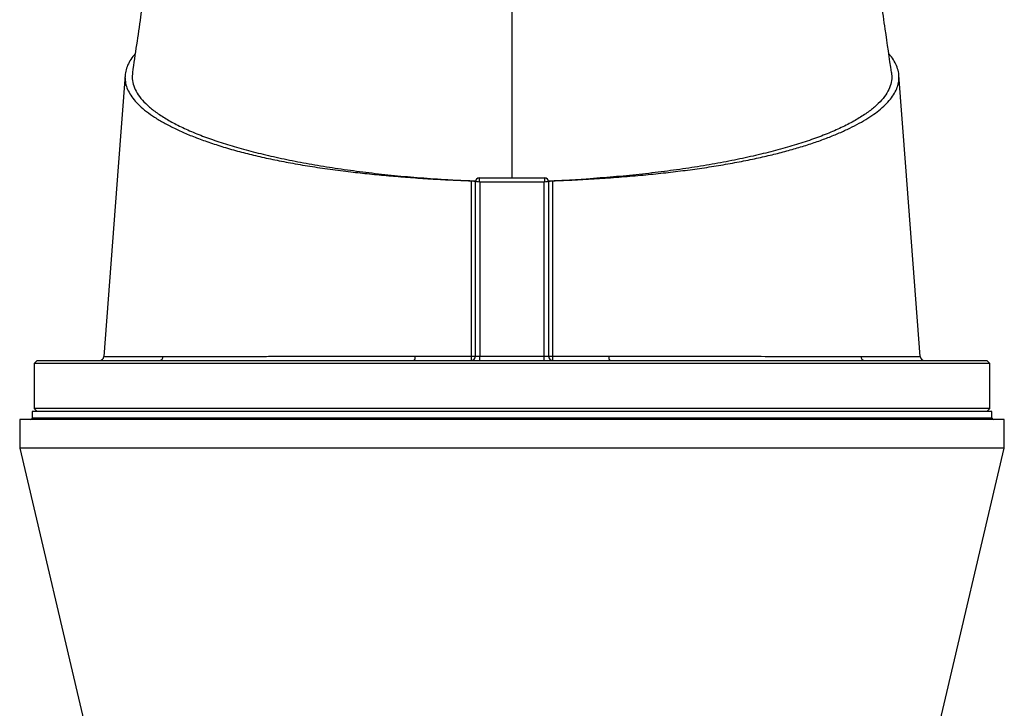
# Model space of a CAD drawing. Header units: millimetres. Extents: x 1330 to 2560, y 237 to 3790.
# Tile 6 of 8: x 1608 to 2283, y 2847 to 3319. Entities that reach past the tile are written whole.
import ezdxf

# ---------------------------------------------------------------- set-up
doc = ezdxf.new("R2010")
doc.units = ezdxf.units.MM

msp = doc.modelspace()

# ---------------------------------------------------------------- linework, layer by layer
at = {"color": 7, "linetype": 'Continuous', "lineweight": 25}
for p, q in [((1945.36, 3210.16), (1945.36, 3348.07)), ((1920.36, 3208.18), (1920.41, 3208.18)), ((1920.36, 3088.16), (1920.36, 3207.66)), ((1922.86, 3210.16), (1967.86, 3210.16)), ((1922.86, 3210.16), (1922.86, 3210.16)), ((1923.36, 3207.32), (1923.36, 3088)), ((1967.36, 3207.32), (1923.36, 3207.32)), ((1967.36, 3088), (1967.36, 3207.32)), ((1967.86, 3210.16), (1967.86, 3210.16)), ((1970.36, 3208.18), (1970.3, 3208.18)), ((1970.36, 3207.66), (1970.36, 3088.16)), ((1619.86, 3085.16), (1617.86, 3083.16)), ((1619.86, 3085.16), (2270.86, 3085.16)), ((1665.63, 3087.93), (1665.63, 3087.93)), ((1923.36, 3085.16), (1923.36, 3088)), ((1923.36, 3088), (1967.36, 3088)), ((1967.36, 3085.16), (1967.36, 3088)), ((2225.05, 3087.93), (2225.05, 3087.93)), ((2272.86, 3083.16), (2270.86, 3085.16)), ((1617.86, 3083.16), (1617.86, 3052.16)), ((2272.86, 3083.16), (1617.86, 3083.16)), ((2272.86, 3052.16), (2272.86, 3083.16)), ((1617.86, 3052.16), (1619.86, 3050.16)), ((2272.86, 3052.16), (1617.86, 3052.16)), ((2270.86, 3050.16), (2272.86, 3052.16)), ((1607.86, 3044.66), (1607.86, 3025.16)), ((2282.86, 3044.66), (1607.86, 3044.66)), ((1616.36, 3050.16), (1616.36, 3045.66)), ((2274.36, 3050.16), (1616.36, 3050.16)), ((2274.36, 3045.66), (2274.36, 3050.16)), ((2282.86, 3025.16), (2282.86, 3044.66)), ((1607.86, 3025.16), (1663.36, 2789.7)), ((2282.86, 3025.16), (1607.86, 3025.16)), ((2227.36, 2789.7), (2282.86, 3025.16))]:
    msp.add_line(p, q, dxfattribs=at)
at = {"color": 1, "linetype": 'Continuous', "lineweight": 25}
msp.add_line((2274.36, 3045.66), (1616.36, 3045.66), dxfattribs=at)
at = {"color": 7, "linetype": 'Continuous', "lineweight": 25, "flags": 128}
for points in [[(1680.1, 3280.52), (1675.37, 3217.8), (1665.57, 3087.94)], [(2225.15, 3087.94), (2215.35, 3217.8), (2210.61, 3280.52)]]:
    msp.add_lwpolyline(points, dxfattribs=at)
at = {"color": 7, "linetype": 'Continuous', "lineweight": 25}
for centre, radius, start, end in [((1922.86, 3207.66), 2.5, 90.03906, 179.88236), ((1922.86, 3207.66), 2.5, 90, 180), ((1967.85, 3207.66), 2.5, 0.11764, 89.96094), ((1967.86, 3207.66), 2.5, 0, 90), ((1662.58, 3088.16), 3, 270.09908, 355.91284), ((1703.47, 3087.92), 2.77, 274.41575, 0.37399), ((1874.72, 3087.38), 4.24, 328.39531, 9.22704), ((1917.36, 3088.16), 3, 270, 0), ((1908.27, 3087.4), 9.36, 346.14784, 4.50399), ((1918.25, 3170.83), 82.7, 269.54772, 271.45774), ((1973.36, 3088.16), 3, 180, 270), ((1972.46, 3170.83), 82.7, 268.54226, 270.45228), ((1982.44, 3087.4), 9.36, 175.49601, 193.85216), ((2015.99, 3087.38), 4.24, 170.77296, 211.60469), ((2187.24, 3087.92), 2.77, 179.62601, 265.58425), ((2228.14, 3088.16), 3, 183.87832, 269.98187), ((1615.36, 3045.66), 1, 270, 0), ((2275.36, 3045.66), 1, 180, 270)]:
    msp.add_arc(centre, radius, start, end, dxfattribs=at)
for centre, major_axis, ratio, start_param, end_param in [((1923.36, 3207.16), (3, -0.5), 0.050922, 1.579294, 3.097731), ((1923.36, 3207.66), (3, 0), 0.043613, 3.089233, 3.141593), ((1923.36, 3207.16), (-0.5, 3), 0.008488, 4.763336, 6.281773), ((1967.36, 3207.16), (0.5, 3), 0.008488, 0.001413, 1.519849), ((1967.36, 3207.16), (3, 0.5), 0.050922, 0.043862, 1.562299), ((1967.36, 3207.66), (3, 0), 0.043613, 0, 0.05236), ((1923.36, 3088.16), (3, 0), 0.052336, 3.141593, 4.712389), ((1967.36, 3088.16), (3, 0), 0.052336, 4.712389, 6.283185)]:
    msp.add_ellipse(centre, major_axis=major_axis, ratio=ratio, start_param=start_param, end_param=end_param, dxfattribs=at)
for points, knots in [([(1694.6, 3347.83), (1693.3, 3338.7), (1690.18, 3316.86), (1687.02, 3295.02), (1685.17, 3282.31)], [0, 0, 0, 0, 0.418089, 1, 1, 1, 1]), ([(2205.54, 3282.31), (2204.1, 3292.22), (2200.93, 3314.07), (2197.82, 3335.9), (2196.11, 3347.83)], [0, 0, 0, 0, 0.453567, 1, 1, 1, 1]), ([(1687.04, 3295.21), (1686.49, 3294.6), (1684.76, 3292.67), (1682.74, 3289.39), (1680.92, 3285.33), (1680.02, 3281.21), (1680, 3277.05), (1680.88, 3272.92), (1682.66, 3268.81), (1685.31, 3264.76), (1688.86, 3260.71), (1693.34, 3256.69), (1698.75, 3252.69), (1704.96, 3248.83), (1711.91, 3245.1), (1719.55, 3241.52), (1728.01, 3238.01), (1737.32, 3234.61), (1747.51, 3231.32), (1758.26, 3228.26), (1769.52, 3225.43), (1781.19, 3222.84), (1793.61, 3220.42), (1806.75, 3218.17), (1820.58, 3216.13), (1834.27, 3214.38), (1847.71, 3212.92), (1860.79, 3211.69), (1874.14, 3210.6), (1887.74, 3209.63), (1901.59, 3208.84), (1911.62, 3208.41), (1917.01, 3208.24), (1917.7, 3208.22)], [0, 0, 0, 0, 0.0157873, 0.0497907, 0.083769, 0.1187, 0.1536587, 0.1885895, 0.2230986, 0.2576348, 0.2921439, 0.327668, 0.3632215, 0.3987465, 0.4331071, 0.4674931, 0.5018531, 0.5372458, 0.5726692, 0.6080566, 0.6414583, 0.6748914, 0.7082922, 0.742901, 0.7775456, 0.8121574, 0.8423852, 0.872636, 0.9028765, 0.933728, 0.9645937, 0.99543, 1, 1, 1, 1]), ([(1973.01, 3208.22), (1978.13, 3208.4), (1988.36, 3208.78), (2003.56, 3209.67), (2018.63, 3210.74), (2033.27, 3211.97), (2047.37, 3213.36), (2060.85, 3214.92), (2074.11, 3216.69), (2087.08, 3218.68), (2099.68, 3220.9), (2111.46, 3223.25), (2122.41, 3225.73), (2132.57, 3228.3), (2142.24, 3231.04), (2151.39, 3233.94), (2160, 3236.99), (2167.96, 3240.15), (2175.28, 3243.41), (2181.95, 3246.74), (2188.02, 3250.19), (2193.44, 3253.73), (2198.18, 3257.38), (2202.29, 3261.18), (2205.67, 3265.12), (2208.26, 3269.2), (2209.97, 3273.35), (2210.77, 3277.57), (2210.62, 3281.83), (2209.56, 3286.02), (2207.55, 3290.13), (2205.59, 3293.19), (2204.01, 3294.87), (2203.67, 3295.24)], [0, 0, 0, 0, 0.033701, 0.067407, 0.101529, 0.135652, 0.167737, 0.199845, 0.231927, 0.265013, 0.298128, 0.331213, 0.362066, 0.392946, 0.423801, 0.455531, 0.487286, 0.51902, 0.550556, 0.582112, 0.613647, 0.645929, 0.678232, 0.710513, 0.745232, 0.779979, 0.814698, 0.850455, 0.886242, 0.921999, 0.956273, 0.990573, 1, 1, 1, 1]), ([(1685.25, 3282.31), (1685.1, 3280.89), (1684.79, 3277.84), (1685.89, 3273.15), (1688.18, 3268.28), (1691.77, 3263.47), (1696.6, 3258.73), (1702.66, 3254.08), (1709.91, 3249.55), (1718.34, 3245.16), (1727.89, 3240.92), (1738.53, 3236.86), (1750.2, 3233), (1762.85, 3229.35), (1776.43, 3225.93), (1790.87, 3222.75), (1806.11, 3219.84), (1822.07, 3217.2), (1838.68, 3214.84), (1855.88, 3212.78), (1873.56, 3211.01), (1885.68, 3210.09), (1891.74, 3209.64)], [0, 0, 0, 0, 0.043786, 0.094112, 0.14444, 0.194766, 0.245094, 0.295421, 0.345748, 0.396075, 0.446403, 0.496729, 0.547057, 0.597383, 0.647711, 0.698037, 0.748365, 0.798692, 0.849019, 0.899346, 0.949673, 1, 1, 1, 1]), ([(2205.47, 3282.31), (2205.61, 3280.89), (2205.92, 3277.84), (2204.83, 3273.15), (2202.54, 3268.28), (2198.95, 3263.47), (2194.12, 3258.73), (2188.06, 3254.08), (2180.8, 3249.55), (2172.37, 3245.16), (2162.82, 3240.92), (2152.19, 3236.86), (2140.52, 3233), (2127.86, 3229.35), (2114.28, 3225.93), (2099.84, 3222.75), (2084.61, 3219.84), (2068.64, 3217.2), (2052.03, 3214.84), (2034.83, 3212.78), (2017.16, 3211.01), (2005.04, 3210.09), (1998.98, 3209.64)], [0, 0, 0, 0, 0.043786, 0.094112, 0.14444, 0.194766, 0.245094, 0.295421, 0.345748, 0.396075, 0.446403, 0.496729, 0.547057, 0.597383, 0.647711, 0.698037, 0.748365, 0.798692, 0.849019, 0.899346, 0.949673, 1, 1, 1, 1]), ([(1891.74, 3209.64), (1893.3, 3209.53), (1896.68, 3209.3), (1902.76, 3208.94), (1910.11, 3208.56), (1916.36, 3208.31), (1919.77, 3208.2), (1920.36, 3208.18)], [0.01980077, 0.01980077, 0.01980077, 0.01980077, 0.02502604, 0.03025132, 0.03547659, 0.04070186, 0.04180218, 0.04180218, 0.04180218, 0.04180218]), ([(1917.6, 3088.14), (1917.62, 3098.14), (1917.63, 3108.15), (1917.65, 3123.16), (1917.66, 3128.17), (1917.67, 3138.17), (1917.67, 3143.18), (1917.69, 3168.19), (1917.7, 3188.21), (1917.7, 3208.22)], [0, 0, 0, 0, 0.25, 0.25, 0.375, 0.375, 0.5, 0.5, 1, 1, 1, 1]), ([(1917.7, 3208.22), (1917.89, 3208.21), (1918.07, 3208.2), (1918.42, 3208.17), (1918.6, 3208.15), (1918.92, 3208.1), (1919.08, 3208.08), (1919.36, 3208.02), (1919.5, 3207.98), (1919.73, 3207.91), (1919.84, 3207.87), (1920.03, 3207.79), (1920.1, 3207.74), (1920.23, 3207.65), (1920.28, 3207.6), (1920.34, 3207.51), (1920.36, 3207.46), (1920.36, 3207.41)], [0, 0, 0, 0, 0.125, 0.125, 0.25, 0.25, 0.375, 0.375, 0.5, 0.5, 0.625, 0.625, 0.75, 0.75, 0.875, 0.875, 1, 1, 1, 1]), ([(1970.36, 3208.18), (1970.7, 3208.19), (1971.38, 3208.22), (1972.96, 3208.27), (1975.09, 3208.35), (1977.77, 3208.45), (1980.45, 3208.57), (1983.12, 3208.69), (1985.78, 3208.83), (1988.43, 3208.97), (1991.08, 3209.12), (1993.72, 3209.28), (1996.35, 3209.45), (1998.1, 3209.57), (1998.98, 3209.64)], [0, 0, 0, 0, 0.0353324, 0.0706757, 0.1637007, 0.2566618, 0.3495751, 0.4424569, 0.5353236, 0.6281914, 0.7210767, 0.8139957, 0.9069647, 1, 1, 1, 1]), ([(1970.36, 3207.41), (1970.36, 3207.51), (1970.42, 3207.6), (1970.67, 3207.79), (1970.86, 3207.87), (1971.22, 3207.98), (1971.35, 3208.02), (1971.64, 3208.08), (1971.79, 3208.1), (1972.12, 3208.15), (1972.29, 3208.17), (1972.64, 3208.2), (1972.82, 3208.21), (1973.01, 3208.22)], [0, 0, 0, 0, 0.25, 0.25, 0.5, 0.5, 0.625, 0.625, 0.75, 0.75, 0.875, 0.875, 1, 1, 1, 1]), ([(1973.01, 3208.22), (1973.02, 3188.21), (1973.02, 3168.19), (1973.04, 3143.18), (1973.05, 3138.17), (1973.06, 3128.17), (1973.06, 3123.16), (1973.08, 3108.15), (1973.1, 3098.14), (1973.11, 3088.14)], [0, 0, 0, 0, 0.5, 0.5, 0.625, 0.625, 0.75, 0.75, 1, 1, 1, 1]), ([(1706.24, 3087.94), (1710.96, 3087.94), (1716.05, 3087.95), (1726.92, 3087.96), (1732.71, 3087.96), (1744.99, 3087.97), (1751.49, 3087.98), (1760.05, 3087.98), (1761.79, 3087.99), (1765.3, 3087.99), (1767.08, 3087.99), (1772.44, 3087.99), (1776.07, 3087.99), (1787.15, 3088), (1794.77, 3088.01), (1810.47, 3088.01), (1818.55, 3088.02), (1831.02, 3088.03), (1835.24, 3088.03), (1843.79, 3088.03), (1848.1, 3088.04), (1856.8, 3088.04), (1861.17, 3088.04), (1867.79, 3088.05), (1870.01, 3088.05), (1874.45, 3088.06), (1876.67, 3088.06), (1878.91, 3088.06)], [0, 0, 0, 0, 0.125, 0.125, 0.25, 0.25, 0.375, 0.375, 0.40625, 0.40625, 0.4375, 0.4375, 0.5, 0.5, 0.625, 0.625, 0.75, 0.75, 0.8125, 0.8125, 0.875, 0.875, 0.9375, 0.9375, 0.96875, 0.96875, 1, 1, 1, 1]), ([(1878.91, 3088.06), (1885.3, 3088.07), (1891.73, 3088.08), (1904.63, 3088.11), (1911.11, 3088.12), (1917.6, 3088.14)], [0, 0, 0, 0, 0.5, 0.5, 1, 1, 1, 1]), ([(1973.11, 3088.14), (1979.61, 3088.12), (1986.08, 3088.11), (1998.99, 3088.08), (2005.41, 3088.07), (2011.81, 3088.06)], [0, 0, 0, 0, 0.5, 0.5, 1, 1, 1, 1]), ([(2011.81, 3088.06), (2014.04, 3088.06), (2016.26, 3088.06), (2020.69, 3088.05), (2022.89, 3088.05), (2029.46, 3088.04), (2033.8, 3088.04), (2046.69, 3088.03), (2055.12, 3088.03), (2071.66, 3088.02), (2079.77, 3088.01), (2089.69, 3088.01), (2091.66, 3088.01), (2095.59, 3088.01), (2097.53, 3088), (2103.3, 3088), (2107.07, 3088), (2118.16, 3087.99), (2125.25, 3087.99), (2138.84, 3087.98), (2145.33, 3087.97), (2154.62, 3087.97), (2157.64, 3087.96), (2163.52, 3087.96), (2166.37, 3087.96), (2171.87, 3087.95), (2174.53, 3087.95), (2179.65, 3087.94), (2182.11, 3087.94), (2184.47, 3087.94)], [0, 0, 0, 0, 0.03125, 0.03125, 0.0625, 0.0625, 0.125, 0.125, 0.25, 0.25, 0.375, 0.375, 0.40625, 0.40625, 0.4375, 0.4375, 0.5, 0.5, 0.625, 0.625, 0.75, 0.75, 0.8125, 0.8125, 0.875, 0.875, 0.9375, 0.9375, 1, 1, 1, 1])]:
    msp.add_open_spline(points, degree=3, knots=knots, dxfattribs=at)
at = {"color": 1, "linetype": 'Continuous', "lineweight": 25}
for points, knots in [([(1665.63, 3087.93), (1665.62, 3087.93), (1665.6, 3087.93), (1666.12, 3087.93), (1667.11, 3087.93), (1668.61, 3087.93), (1670.6, 3087.93), (1673.11, 3087.93), (1676.13, 3087.93), (1679.65, 3087.93), (1683.45, 3087.93), (1687.41, 3087.93), (1691.45, 3087.94), (1695.83, 3087.94), (1700.7, 3087.94), (1704.32, 3087.94), (1706.24, 3087.94)], [0, 0, 0, 0, 0.043737, 0.119826, 0.195916, 0.272536, 0.349155, 0.427446, 0.505737, 0.584606, 0.663474, 0.728882, 0.794373, 0.860117, 0.925944, 1, 1, 1, 1]), ([(2184.47, 3087.94), (2186.16, 3087.94), (2189.55, 3087.94), (2194.24, 3087.94), (2198.65, 3087.94), (2202.89, 3087.93), (2206.92, 3087.93), (2210.68, 3087.93), (2214.03, 3087.93), (2216.97, 3087.93), (2219.49, 3087.93), (2221.57, 3087.93), (2223.19, 3087.93), (2224.42, 3087.93), (2225.11, 3087.93), (2225.07, 3087.93), (2225.05, 3087.93)], [0, 0, 0, 0, 0.065162, 0.130407, 0.1959, 0.261476, 0.334526, 0.407576, 0.481094, 0.554611, 0.6296, 0.704588, 0.780084, 0.855579, 0.950545, 1, 1, 1, 1])]:
    msp.add_open_spline(points, degree=3, knots=knots, dxfattribs=at)

doc.saveas('drawing.dxf')
